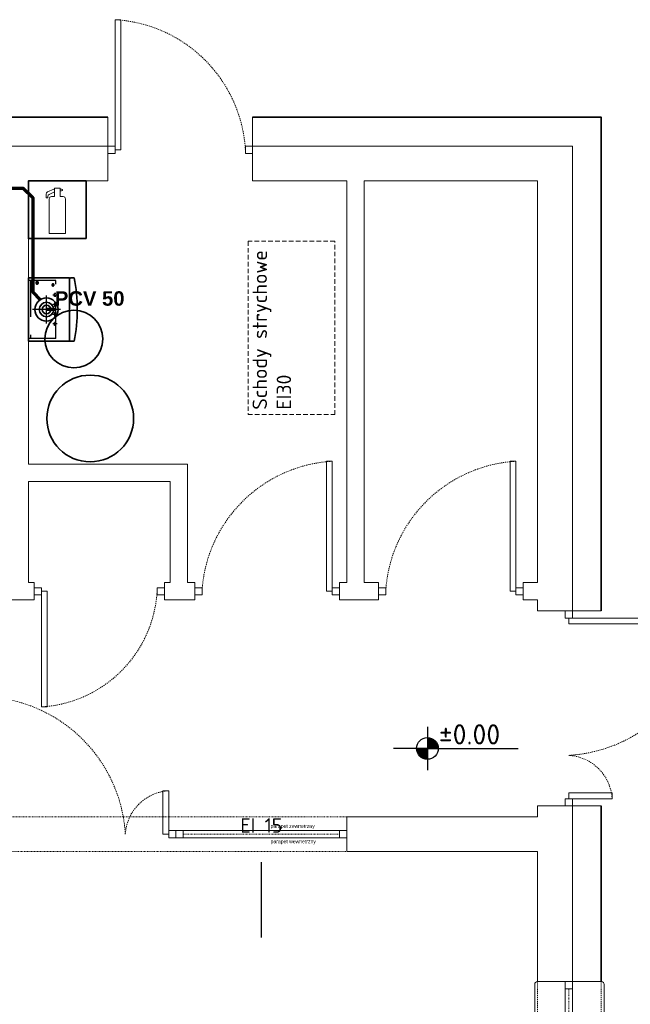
# Model space of a CAD drawing. Header units: millimetres. Extents: x -6697 to 21546, y -3389 to 18959.
# Tile 108 of 153: x 3111 to 3533, y 9254 to 9935. Entities that reach past the tile are written whole.
import ezdxf
from ezdxf.enums import TextEntityAlignment as Align

# ---------------------------------------------------------------- set-up
doc = ezdxf.new("R2010")
doc.units = ezdxf.units.MM
for name, pattern in [('0.5_0.5', [1, 0.5, -0.5]), ('DASHDOT', [1, 0.5, -0.25, 0, -0.25]), ('HIDDEN', [0.375, 0.25, -0.125]), ('JIS_02_0.7', [1.35, 0.75, -0.6]), ('UKRYTE2', [4.7625, 3.175, -1.5875])]:
    doc.linetypes.add(name, pattern=pattern)
for name, color, linetype, lineweight in [('2DH_OBP', 51, 'Continuous', 35), ('sciany_wew', 7, 'Continuous', 18), ('sciany_zew', 7, 'Continuous', 35), ('stolarka_mysz_drzwi', 7, 'Continuous', 5), ('stolarka_mysz_okna', 7, 'Continuous', 5)]:
    doc.layers.add(name, color=color, linetype=linetype, lineweight=lineweight)
doc.layers.add('2DS_PLS_KAN', color=7, linetype='Continuous', lineweight=70, true_color=0xa50000)
doc.layers.add('ppoz', color=7, linetype='Continuous', lineweight=35, true_color=0xdb0000)
for name, color, linetype in [('6 Opisy', 3, 'Continuous'), ('CP_AXIS', 143, 'DASHDOT'), ('CP_HIDDE', 203, 'HIDDEN'), ('CP_UCSSPEC', 7, 'Continuous'), ('JK-opis', 131, 'Continuous'), ('opisy w tabelce', 131, 'Continuous')]:
    doc.layers.add(name, color=color, linetype=linetype)
doc.layers.add('def', color=7, linetype='Continuous', plot=False)
doc.layers.add('pomocnicze', color=6, linetype='Continuous', plot=False)
doc.styles.add('100-KOT', font='romans.shx', dxfattribs={"height": 23})
doc.styles.add('Arial', font='arial.ttf')
doc.styles.add('CP_ATTR', font='ROMANS.SHX')
doc.styles.add('ISO', font='isocpeur.ttf')
doc.styles.get("Standard").update_dxf_attribs({"font": 'arial.ttf'})

# ---------------------------------------------------------------- blocks, each defined once
blk = doc.blocks.new('*U315')
at = {"layer": 'pomocnicze'}
blk.add_lwpolyline([(-19.5, -120), (-71.5, -120)], dxfattribs=at)
at = {"layer": 'stolarka_mysz_okna', "linetype": 'JIS_02_0.7'}
for points in [[(-21.5, 0), (-21.5, -240)], [(22.5, 0), (22.5, -240)]]:
    blk.add_lwpolyline(points, dxfattribs=at)
at = {"layer": 'stolarka_mysz_okna'}
for points in [[(-2.5, 0), (-2.5, -5), (2.5, -5), (2.5, 0)], [(-2.5, -235), (-2.5, -240), (2.5, -240), (2.5, -235)]]:
    blk.add_lwpolyline(points, close=True, dxfattribs=at)
for points in [[(-23.5, -2), (-23.5, -238)], [(-2.5, -5), (-2.5, -235)], [(2.5, -5), (2.5, -235)], [(24.5, -2), (24.5, -238)]]:
    blk.add_lwpolyline(points, dxfattribs=at)
at = {"layer": 'stolarka_mysz_okna', "linetype": '0.5_0.5'}
blk.add_lwpolyline([(0, -235), (0, -5)], dxfattribs=at)
at = {"layer": 'stolarka_mysz_okna'}
for centre, start, end in [((-21.5, -2), 90, 180), ((22.5, -2), 0, 90), ((-21.5, -238), 180, 270), ((22.5, -238), 270, 0)]:
    blk.add_arc(centre, 2, start, end, dxfattribs=at)
at = {"style": 'ISO', "flags": 9}
for tag, p in [('KLASA_ODPORNOSCI', (162.72, -22.48)), ('MATERIAL', (162.72, -49.59)), ('KOLOR_OKNA', (163.12, -72.43))]:
    blk.add_attdef(tag, p, '', height=14, dxfattribs=at)
at = {"layer": 'def', "color": 9, "true_color": 0xc7c8ca, "char_height": 2.5, "attachment_point": 1, "rotation": 270}
for s, insert in [('parapet wewnetrzny', (-3.83, -65.43)), ('parapet zewnetrzny', (6.79, -65.43))]:
    blk.add_mtext_dynamic_manual_height_columns(s, width=37.1302, gutter_width=12.5, heights=[0], dxfattribs=dict(at, insert=insert))
blk = doc.blocks.new('*U156')
at = {"layer": 'stolarka_mysz_drzwi'}
for points in [[(9, 0), (9, 95), (5, 95), (5, 0)], [(0, -2.5), (5, -2.5), (5, 2.5), (0, 2.5)]]:
    blk.add_lwpolyline(points, close=True, dxfattribs=at)
at = {"layer": 'stolarka_mysz_drzwi', "linetype": 'JIS_02_0.7'}
blk.add_arc((-1.08, -6.08), 101.26, 3.4421, 86.5579, dxfattribs=at)
at = {"style": 'ISO', "flags": 9}
for tag, p in [('MATERIAL', (267.97, -34.59)), ('KOLOR_DRZWI', (268.38, -55.85)), ('WYPELNIENIE_DRZWI', (268.01, -77.63))]:
    blk.add_attdef(tag, p, '', height=14, dxfattribs=at)
blk = doc.blocks.new('*U314')
at = {"layer": 'stolarka_mysz_drzwi'}
for points in [[(-9, 0), (-9, 30), (-5, 30), (-5, 0)], [(0, -2.5), (-5, -2.5), (-5, 2.5), (0, 2.5)]]:
    blk.add_lwpolyline(points, close=True, dxfattribs=at)
at = {"layer": 'stolarka_mysz_drzwi', "linetype": 'JIS_02_0.7'}
blk.add_arc((-3.08, -1.92), 31.98, 93.4421, 176.5579, dxfattribs=at)
at = {"style": 'ISO', "flags": 9}
for tag, p in [('MATERIAL', (167.97, -34.59)), ('KOLOR_DRZWI', (168.38, -55.85)), ('WYPELNIENIE_DRZWI', (168.01, -77.63))]:
    blk.add_attdef(tag, p, '', height=14, dxfattribs=at)
blk = doc.blocks.new('*U154')
at = {"layer": 'stolarka_mysz_drzwi'}
for points in [[(9, 0), (9, 90), (5, 90), (5, 0)], [(0, -2.5), (5, -2.5), (5, 2.5), (0, 2.5)], [(95, -2.5), (100, -2.5), (100, 2.5), (95, 2.5)]]:
    blk.add_lwpolyline(points, close=True, dxfattribs=at)
at = {"layer": 'stolarka_mysz_drzwi', "linetype": 'JIS_02_0.7'}
blk.add_arc((-0.76, -5.76), 95.93, 3.4421, 86.5579, dxfattribs=at)
at = {"style": 'ISO', "flags": 9}
for tag, p in [('MATERIAL', (267.97, -34.59)), ('KOLOR_DRZWI', (268.38, -55.85)), ('WYPELNIENIE_DRZWI', (268.01, -77.63))]:
    blk.add_attdef(tag, p, '', height=14, dxfattribs=at)
blk = doc.blocks.new('*U157')
at = {"layer": 'stolarka_mysz_drzwi'}
for points in [[(9, 0), (9, 95), (5, 95), (5, 0)], [(0, -2.5), (5, -2.5), (5, 2.5), (0, 2.5)]]:
    blk.add_lwpolyline(points, close=True, dxfattribs=at)
at = {"layer": 'stolarka_mysz_drzwi', "linetype": 'JIS_02_0.7'}
blk.add_arc((-1.08, -6.08), 101.26, 3.4421, 86.5579, dxfattribs=at)
at = {"style": 'ISO', "flags": 9}
for tag, p in [('MATERIAL', (267.97, -34.59)), ('KOLOR_DRZWI', (268.38, -55.85)), ('WYPELNIENIE_DRZWI', (268.01, -77.63))]:
    blk.add_attdef(tag, p, '', height=14, dxfattribs=at)
blk = doc.blocks.new('*U313')
at = {"layer": 'stolarka_mysz_drzwi'}
for points in [[(-9, 0), (-9, 90), (-5, 90), (-5, 0)], [(-95, -2.5), (-100, -2.5), (-100, 2.5), (-95, 2.5)], [(0, -2.5), (-5, -2.5), (-5, 2.5), (0, 2.5)]]:
    blk.add_lwpolyline(points, close=True, dxfattribs=at)
at = {"layer": 'stolarka_mysz_drzwi', "linetype": 'JIS_02_0.7'}
blk.add_arc((0.76, -5.76), 95.93, 93.4421, 176.5579, dxfattribs=at)
at = {"style": 'ISO', "flags": 9}
for tag, p in [('MATERIAL', (167.97, -34.59)), ('KOLOR_DRZWI', (168.38, -55.85)), ('WYPELNIENIE_DRZWI', (168.01, -77.63))]:
    blk.add_attdef(tag, p, '', height=14, dxfattribs=at)
blk = doc.blocks.new('*U317')
at = {"layer": 'pomocnicze'}
blk.add_lwpolyline([(59, -19.5), (59, -71.5)], dxfattribs=at)
at = {"layer": 'stolarka_mysz_okna'}
for points in [[(0, -2.5), (5, -2.5), (5, 2.5), (0, 2.5)], [(113, -2.5), (118, -2.5), (118, 2.5), (113, 2.5)]]:
    blk.add_lwpolyline(points, close=True, dxfattribs=at)
at = {"layer": 'stolarka_mysz_okna', "linetype": 'JIS_02_0.7'}
for points in [[(0, 2.5), (118, 2.5)], [(0, -2.5), (118, -2.5)]]:
    blk.add_lwpolyline(points, dxfattribs=at)
at = {"layer": 'stolarka_mysz_okna'}
for points in [[(5, 2.5), (113, 2.5)], [(5, -2.5), (113, -2.5)]]:
    blk.add_lwpolyline(points, dxfattribs=at)
at = {"layer": 'stolarka_mysz_okna', "linetype": '0.5_0.5'}
blk.add_lwpolyline([(113, 0), (5, 0)], dxfattribs=at)
at = {"style": 'ISO', "flags": 9}
for tag, p in [('KLASA_ODPORNOSCI', (162.72, -22.48)), ('MATERIAL', (162.72, -49.59)), ('KOLOR_OKNA', (163.12, -72.43))]:
    blk.add_attdef(tag, p, '', height=14, dxfattribs=at)
at = {"layer": 'def', "color": 9, "true_color": 0xc7c8ca, "char_height": 2.5, "attachment_point": 1}
for s, insert in [('parapet zewnetrzny', (65.43, 6.79)), ('parapet wewnetrzny', (65.43, -3.83))]:
    blk.add_mtext_dynamic_manual_height_columns(s, width=37.1302, gutter_width=12.5, heights=[0], dxfattribs=dict(at, insert=insert))
blk = doc.blocks.new('*U155')
at = {"layer": 'stolarka_mysz_drzwi'}
for points in [[(-9, 0), (-9, 80), (-5, 80), (-5, 0)], [(-85, -2.5), (-90, -2.5), (-90, 2.5), (-85, 2.5)], [(0, -2.5), (-5, -2.5), (-5, 2.5), (0, 2.5)]]:
    blk.add_lwpolyline(points, close=True, dxfattribs=at)
at = {"layer": 'stolarka_mysz_drzwi', "linetype": 'JIS_02_0.7'}
blk.add_arc((0.12, -5.12), 85.27, 93.4421, 176.5579, dxfattribs=at)
at = {"style": 'ISO', "flags": 9}
for tag, p in [('MATERIAL', (167.97, -34.59)), ('KOLOR_DRZWI', (168.38, -55.85)), ('WYPELNIENIE_DRZWI', (168.01, -77.63))]:
    blk.add_attdef(tag, p, '', height=14, dxfattribs=at)
blk = doc.blocks.new('KOTA-100-R1')
for p, q in [((0, 226), (0, -226)), ((0, 0), (-353, 0)), ((0, 0), (946, 0))]:
    blk.add_line(p, q)
at = {"const_width": 113}
for points in [[(56, 0, 0.000083), (56, 0, 0.413824), (0, 56, 1)], [(-57, 0, 0.414603), (0, -56, 1)]]:
    blk.add_lwpolyline(points, format="xyb", dxfattribs=at)
blk.add_circle((0, 0), 113)
at = {"style": '100-KOT', "width": 0.8}
for tag, p in [('KOTA-GÓR', (119, 41)), ('KOTA-DOL', (120, -202))]:
    blk.add_attdef(tag, p, '', height=150, dxfattribs=at)
blk = doc.blocks.new('gasnica1')
blk.add_lwpolyline([(0, 0), (-40, 0), (-40, 40), (0, 40)], close=True)
at = {"lineweight": 15}
blk.add_lwpolyline([(-21.92, 34.29), (-22.41, 34.29), (-26.78, 32.32, 0.295076), (-27.72, 30.86), (-27.72, 28.27), (-26.51, 28.27), (-26.51, 29.14, -0.285357), (-25.62, 30.58), (-22.49, 32.12), (-22.4, 32.12, -0.414214), (-21.92, 31.64)], format="xyb", dxfattribs=at)
blk.add_lwpolyline([(-25.6, 3.48), (-20, 3.48), (-14.4, 3.48), (-14.4, 27.48, 0.414214), (-16, 29.08), (-18.08, 29.08), (-18.08, 34.84), (-20, 34.84), (-21.92, 34.84), (-21.92, 29.08), (-24, 29.08, 0.414214), (-25.6, 27.48)], format="xyb", close=True, dxfattribs=at)
blk.add_lwpolyline([(-18.08, 32.98), (-17.18, 32.98), (-16.35, 33.31), (-16.35, 33.63), (-16.35, 33.96), (-17.18, 34.29), (-18.08, 34.29)], dxfattribs=at)
blk = doc.blocks.new('cp_ucs2d')
at = {"layer": 'Defpoints'}
blk.add_line((0, 0), (0, 0), dxfattribs=at)
blk.add_point((0, 0), dxfattribs=at)
blk = doc.blocks.new('2d_ecoprovcw_226n1u3g2h')
for p, q in [((-0.22, 0), (0.22, 0)), ((-0.22, -0.283), (-0.22, 0)), ((0.22, 0), (0.22, -0.283)), ((0.22, -0.283), (-0.22, -0.283)), ((-0.218, -0.29), (-0.22, -0.29)), ((-0.22, -0.316), (-0.22, -0.29)), ((-0.218, -0.283), (-0.218, -0.29)), ((0.218, -0.29), (0.218, -0.283)), ((0.22, -0.29), (0.218, -0.29)), ((0.22, -0.29), (0.22, -0.316))]:
    blk.add_line(p, q)
at = {"extrusion": (0, 0, -1)}
for radius in [0.08, 0.05, 0.03]:
    blk.add_circle((0, -0.125), radius, dxfattribs=at)
blk.add_arc((0, 0.773), 1.111, 258.57881, 281.42119, dxfattribs=at)
at = {"layer": 'CP_AXIS'}
for p, q in [((0, -0.221), (0, -0.029)), ((0.1736, -0.06), (0.1964, -0.06)), ((0.185, -0.0714), (0.185, -0.0486)), ((-0.096, -0.125), (0.096, -0.125)), ((0, -0.2), (0, -0.115)), ((-0.1, -0.2), (-0.1, -0.17)), ((-0.035, -0.2), (-0.035, -0.17)), ((0.035, -0.2), (0.035, -0.17)), ((0.1, -0.2), (0.1, -0.17)), ((0.161, -0.17), (0.179, -0.17)), ((0.17, -0.179), (0.17, -0.161))]:
    blk.add_line(p, q, dxfattribs=at)
at = {"layer": 'CP_HIDDE'}
for p, q in [((-0.2, -0.19), (-0.2, 0)), ((0.2, -0.19), (0.2, 0)), ((0.2, -0.015), (-0.2, -0.015)), ((0.0075, -0.125), (-0.0075, -0.125)), ((-0.0075, -0.19), (-0.0075, -0.125)), ((0.0075, -0.19), (0.0075, -0.125)), ((-0.2, -0.19), (0.2, -0.19)), ((-0.111, -0.19), (-0.111, -0.18)), ((-0.111, -0.18), (-0.089, -0.18)), ((-0.089, -0.19), (-0.089, -0.18)), ((-0.0215, -0.18), (-0.0485, -0.18)), ((-0.0485, -0.19), (-0.0485, -0.18)), ((-0.0425, -0.18), (-0.0425, -0.19)), ((-0.0275, -0.19), (-0.0275, -0.18)), ((-0.0215, -0.19), (-0.0215, -0.18)), ((0.0485, -0.18), (0.0215, -0.18)), ((0.0215, -0.19), (0.0215, -0.18)), ((0.0275, -0.18), (0.0275, -0.19)), ((0.0425, -0.19), (0.0425, -0.18)), ((0.0485, -0.19), (0.0485, -0.18)), ((0.089, -0.19), (0.089, -0.18)), ((0.089, -0.18), (0.111, -0.18)), ((0.111, -0.19), (0.111, -0.18))]:
    blk.add_line(p, q, dxfattribs=at)
at = {"layer": 'CP_HIDDE', "extrusion": (0, 0, -1)}
for centre, radius in [((-0.185, -0.06), 0.0095), ((-0.17, -0.17), 0.0075)]:
    blk.add_circle(centre, radius, dxfattribs=at)
at = {"layer": 'CP_UCSSPEC', "xscale": 0.001, "yscale": 0.001, "zscale": 0.001}
for p in [(0.185, -0.06), (0, -0.125), (0, -0.125), (0, -0.125), (0.17, -0.17)]:
    blk.add_blockref('cp_ucs2d', p, dxfattribs=at)
at = {"layer": 'CP_UCSSPEC', "xscale": 0.001, "yscale": 0.001, "zscale": 0.001, "rotation": 90}
for p in [(0, -0.125), (-0.1, -0.18), (-0.035, -0.18), (0.035, -0.18), (0.1, -0.18)]:
    blk.add_blockref('cp_ucs2d', p, dxfattribs=at)
at = {"linetype": 'ByBlock', "style": 'CP_ATTR', "flags": 9}
for tag, p in [('NAME', (-0.22, 0.0006)), ('NUMBER', (-0.22, 0.0005)), ('GROUP', (-0.22, 0.0004)), ('ARTICLE', (-0.22, 0.0003)), ('PRODUCT-TYPE', (-0.22, 0.0002)), ('ORDER-NO', (-0.22, 0.0001)), ('PRODUCER', (-0.22, 0)), ('TEMPERATURE', (-0.2197, 0.0006)), ('FLOW', (-0.2196, 0.0004)), ('CHARACTER', (-0.2196, 0.0003)), ('OTHER', (-0.2195, 0.0005)), ('POWER', (-0.2195, 0.0001)), ('VOLTAGE', (-0.2195, 0)), ('PN', (-0.2193, 0.0004)), ('DN', (-0.2193, 0.0002)), ('EFFICIENCY', (-0.0919, -0.019)), ('OTHER1', (-0.0918, -0.0189)), ('PIPE_CONNECTIONS', (-0.0918, -0.0191)), ('EXHAUST_CONNECTIONS', (-0.0918, -0.0192)), ('OTHER2', (-0.0914, -0.0189)), ('FUEL', (-0.0914, -0.019))]:
    blk.add_attdef(tag, text='', height=0.00005, dxfattribs=at).set_placement(p, align=Align.MIDDLE_LEFT)
blk = doc.blocks.new('parter')
blk.add_lwpolyline([(928.07, 818), (1044, 818)])
at = {"layer": '2DH_OBP'}
for centre, radius in [((723.43, 1148.58), 20), ((734.73, 1093.58), 30)]:
    blk.add_circle(centre, radius, dxfattribs=at)
at = {"layer": 'sciany_wew'}
for points in [[(747, 1282), (747, 1302)], [(847, 1282), (847, 1302)], [(747, 1282), (44, 1282), (20, 1282), (20, 818)], [(737, 1258), (747, 1258), (747, 1282), (737, 1282)], [(1068, 960.5), (1068, 1218), (1068, 1282), (847, 1282)], [(857, 1258), (847, 1258), (847, 1282), (857, 1282)], [(692, 1258), (747, 1258)], [(692, 1062), (692, 1258)], [(847, 1258), (912, 1258)], [(912, 980), (912, 1258)], [(924, 1258), (1044, 1258)], [(924, 1258), (924, 980)], [(1044, 980), (1044, 1258)], [(802, 980), (802, 1062), (692, 1062)], [(692, 980), (692, 1050)], [(790, 980), (790, 1050), (692, 1050)], [(692, 980), (696, 980), (696, 968), (670, 968)], [(807, 980), (807, 968), (786, 968), (786, 980), (790, 980)], [(807, 980), (802, 980)], [(907, 980), (912, 980)], [(912, 968), (907, 968), (907, 980), (912, 980)], [(924, 980), (934, 980)], [(924, 968), (934, 968), (934, 980), (924, 980)], [(1034, 980), (1044, 980)], [(1044, 968), (1034, 968), (1034, 980), (1044, 980)], [(907, 968), (934, 968)], [(1034, 968), (1044, 968)], [(1044, 960.5), (1044, 968)], [(1044, 960.5), (1088, 960.5)], [(1044, 818), (1044, 825.5)], [(1044, 825.5), (1088, 825.5)], [(1068, 818), (1068, 825.5)], [(912, 818), (928.07, 818)], [(912, 818), (912, 794), (1044, 794)], [(1068, 818), (1068, 704)], [(912, 794), (1044, 794), (1044, 704)], [(1044, 704), (1088, 704)]]:
    blk.add_lwpolyline(points, dxfattribs=at)
at = {"layer": 'sciany_wew', "linetype": 'UKRYTE2'}
blk.add_lwpolyline([(903.83, 1096.27), (903.83, 1216.27), (843.83, 1216.27), (843.83, 1096.27)], close=True, dxfattribs=at)
at = {"layer": 'sciany_wew', "linetype": '0.5_0.5'}
for points in [[(912, 818), (418, 818)], [(418, 794), (912, 794)]]:
    blk.add_lwpolyline(points, dxfattribs=at)
at = {"layer": 'sciany_zew'}
for points in [[(747, 1302), (44, 1302), (0, 1302), (0, 1168)], [(1088, 960.5), (1088, 1218), (1088, 1302), (847, 1302)], [(1088, 825.5), (1088, 704)]]:
    blk.add_lwpolyline(points, dxfattribs=at)
at = {"layer": '2DH_OBP', "xscale": 100, "yscale": 100, "zscale": 100, "rotation": 90}
blk.add_blockref('2d_ecoprovcw_226n1u3g2h', (692, 1168.97), dxfattribs=at)
at = {"layer": '6 Opisy'}
ref = blk.add_blockref('KOTA-100-R1', (967.77, 865.31), dxfattribs=dict(at, xscale=0.06644937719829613, yscale=0.06644937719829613, zscale=0.06644937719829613))
ref.add_attrib('KOTA-GÓR', '±0.00', (975.7, 868.02), dxfattribs={"layer": '0', "height": 14, "style": 'ISO'})
at = {"layer": 'ppoz'}
blk.add_blockref('gasnica1', (732, 1218), dxfattribs=at)
at = {"layer": 'sciany_wew'}
for name, p in [('*U154', (747, 1279.5)), ('*U313', (907, 974)), ('*U313', (1034, 974)), ('*U157', (659, 806)), ('*U314', (794, 806)), ('*U317', (794, 806))]:
    blk.add_blockref(name, p, dxfattribs=at)
for name, p, rotation in [('*U155', (696, 974), 180), ('*U156', (1065.5, 960.5), 270), ('*U314', (1065.5, 825.5), 270)]:
    blk.add_blockref(name, p, dxfattribs=dict(at, rotation=rotation))
at = {"layer": 'stolarka_mysz_okna'}
blk.add_blockref('*U315', (1065.5, 704), dxfattribs=at)
at = {"layer": 'ppoz', "insert": (853, 811.96), "char_height": 10, "width": 74.1851, "attachment_point": 5, "style": 'ISO'}
blk.add_mtext('EI 15', dxfattribs=at)
at = {"layer": 'sciany_wew', "insert": (846.92, 1099.65), "char_height": 10, "attachment_point": 1, "rotation": 90, "style": 'ISO'}
blk.add_mtext_dynamic_manual_height_columns('Schody strychowe EI30', width=112.561, gutter_width=70, heights=[0], dxfattribs=at)

msp = doc.modelspace()

# ---------------------------------------------------------------- linework, layer by layer
at = {"layer": '2DS_PLS_KAN'}
msp.add_lwpolyline([(3027.2, 9818.56), (3113.18, 9818.56), (3119.71, 9812.04), (3119.71, 9746.51), (3124.93, 9741.3)], dxfattribs=at)

# ---------------------------------------------------------------- block references
at = {"layer": 'sciany_wew'}
msp.add_blockref('parter', (2424.7, 8565.56), dxfattribs=at)

# ---------------------------------------------------------------- texts
at = {"layer": 'JK-opis', "char_height": 10, "attachment_point": 1}
for insert in [(2746.76, 9709.57), (2453.66, 9647.32)]:
    msp.add_mtext_dynamic_manual_height_columns('\\pi68.97475;{\\fISOCPEUR|b0|i0|c238|p34;PVC 160 i=1,5%}', width=227.4495, gutter_width=34.11, heights=[15.31], dxfattribs=dict(at, insert=insert))
at = {"layer": 'opisy w tabelce', "insert": (3159.07, 9742.1), "char_height": 10, "width": 129.5153, "attachment_point": 5, "line_spacing_factor": 0.9, "style": 'Arial'}
msp.add_mtext('{\\fArial|b1|i0|c238|p34;PCV 50}', dxfattribs=at)

doc.saveas('drawing.dxf')
